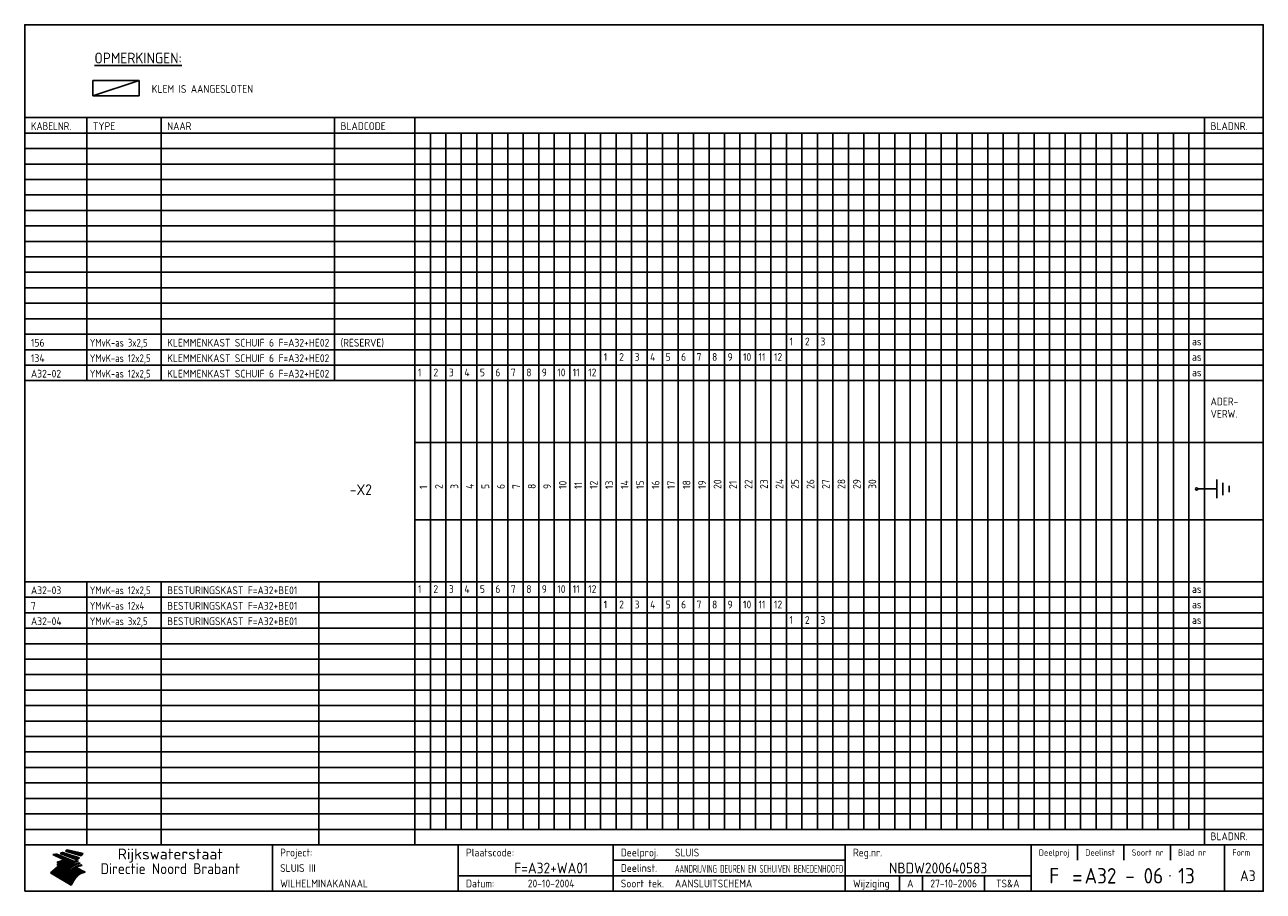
# Model space of a CAD drawing. Extents: x 10 to 410, y 10 to 290.
import ezdxf
from ezdxf.enums import TextEntityAlignment as Align

# ---------------------------------------------------------------- set-up
doc = ezdxf.new("R2010")
doc.units = 0
doc.header["$LTSCALE"] = 10
doc.header["$MEASUREMENT"] = 0
doc.layers.get('0').update_dxf_attribs({"linetype": 'CONTINUOUS'})
for name, color, linetype in [('0-25', 7, 'CONTINUOUS'), ('0-35', 2, 'CONTINUOUS'), ('0-50', 3, 'CONTINUOUS'), ('B-25', 7, 'CONTINUOUS'), ('B-35', 2, 'CONTINUOUS'), ('S-25', 7, 'CONTINUOUS'), ('S-35', 2, 'CONTINUOUS')]:
    doc.layers.add(name, color=color, linetype=linetype)
doc.styles.add('ISO', font='iso.shx')
doc.styles.get("Standard").update_dxf_attribs({"font": 'iso.shx'})

# ---------------------------------------------------------------- blocks, each defined once
blk = doc.blocks.new('rme15')
at = {"layer": '0-25'}
for p, q in [((410, 35), (10, 35)), ((410, 30), (10, 30)), ((350, 25), (350, 20)), ((365, 25), (365, 20)), ((380, 25), (380, 20)), ((200, 20), (275, 20)), ((150, 15), (335, 15)), ((292.5, 15), (292.5, 10)), ((300, 15), (300, 10)), ((320, 15), (320, 10))]:
    blk.add_line(p, q, dxfattribs=at)
at = {"layer": '0-25', "color": 7}
for p, q in [((19.1, 21.89), (25.12, 19)), ((19.1, 21.89), (25.12, 19)), ((19.17, 21.86), (20.7, 21.86)), ((19.29, 21.8), (20.83, 21.8)), ((19.4, 21.75), (20.96, 21.75)), ((19.52, 21.69), (21.09, 21.69)), ((19.64, 21.63), (21.22, 21.63)), ((19.74, 21.92), (20.56, 21.92)), ((19.75, 21.58), (21.36, 21.58)), ((19.87, 21.52), (21.49, 21.52)), ((19.99, 21.47), (21.62, 21.47)), ((20.11, 21.41), (21.75, 21.41)), ((20.22, 21.35), (21.88, 21.35)), ((20.25, 21.97), (20.43, 21.97)), ((20.34, 21.3), (22.02, 21.3)), ((20.38, 21.99), (26.02, 19.59)), ((20.38, 21.99), (26.02, 19.59)), ((20.46, 21.24), (22.15, 21.24)), ((20.57, 21.18), (22.28, 21.18)), ((20.69, 21.13), (22.41, 21.13)), ((20.81, 21.07), (22.55, 21.07)), ((20.92, 21.02), (22.68, 21.02)), ((21.04, 20.96), (22.81, 20.96)), ((21.16, 20.9), (22.94, 20.9)), ((21.27, 20.85), (23.07, 20.85)), ((21.39, 20.79), (23.21, 20.79)), ((21.47, 22.25), (26.83, 20.19)), ((21.47, 22.25), (26.83, 20.19)), ((21.49, 22.25), (23.07, 22.25)), ((21.51, 20.73), (23.34, 20.73)), ((21.6, 22.2), (23.25, 22.2)), ((21.63, 20.68), (23.47, 20.68)), ((21.65, 22.31), (22.89, 22.31)), ((21.74, 20.62), (23.6, 20.62)), ((21.75, 22.14), (23.42, 22.14)), ((21.8, 22.37), (22.71, 22.37)), ((21.86, 20.57), (23.73, 20.57)), ((21.9, 22.08), (23.6, 22.08)), ((21.94, 22.42), (22.53, 22.42)), ((21.98, 20.51), (23.87, 20.51)), ((22.04, 22.03), (23.78, 22.03)), ((22.06, 22.48), (22.36, 22.48)), ((22.09, 20.45), (24, 20.45)), ((22.18, 22.53), (27.65, 20.8)), ((22.18, 22.53), (27.65, 20.8)), ((22.19, 21.97), (23.96, 21.97)), ((22.21, 20.4), (24.13, 20.4)), ((22.33, 20.34), (24.26, 20.34)), ((22.34, 21.92), (24.13, 21.92)), ((22.37, 20), (23.08, 20)), ((22.44, 20.28), (24.4, 20.28)), ((22.48, 21.86), (24.31, 21.86)), ((22.49, 20.06), (23.04, 20.06)), ((22.56, 20.23), (24.53, 20.23)), ((22.61, 20.12), (22.93, 20.12)), ((22.63, 21.8), (24.49, 21.8)), ((22.68, 20.17), (24.66, 20.17)), ((22.71, 20.17), (22.82, 20.17)), ((23.11, 20.02), (22.77, 20.2)), ((23.11, 20.02), (22.77, 20.2)), ((22.78, 21.75), (24.67, 21.75)), ((22.79, 20.12), (24.79, 20.12)), ((22.91, 20.06), (24.92, 20.06)), ((22.92, 21.69), (24.85, 21.69)), ((23.03, 20), (25.06, 20)), ((23.07, 21.63), (25.02, 21.63)), ((23.14, 22.99), (28.22, 21.46)), ((23.14, 22.99), (28.22, 21.46)), ((23.15, 22.98), (25.33, 22.98)), ((23.22, 21.58), (25.2, 21.58)), ((23.23, 23.04), (25.09, 23.04)), ((23.32, 23.1), (24.84, 23.1)), ((23.34, 22.93), (25.57, 22.93)), ((23.36, 21.52), (25.38, 21.52)), ((23.4, 23.15), (24.6, 23.15)), ((23.49, 23.21), (24.36, 23.21)), ((23.51, 21.47), (25.56, 21.47)), ((23.52, 22.87), (25.81, 22.87)), ((23.57, 23.27), (24.12, 23.27)), ((23.64, 23.32), (23.87, 23.32)), ((23.66, 21.41), (25.74, 21.41)), ((23.7, 23.36), (28.82, 22.17)), ((23.7, 23.36), (28.82, 22.17)), ((23.71, 22.82), (26.06, 22.82)), ((23.8, 21.35), (25.91, 21.35)), ((23.9, 22.76), (26.3, 22.76)), ((23.95, 21.3), (26.09, 21.3)), ((24.09, 22.7), (26.54, 22.7)), ((24.09, 21.24), (26.27, 21.24)), ((24.24, 21.18), (26.45, 21.18)), ((24.27, 22.65), (26.78, 22.65)), ((24.39, 21.13), (26.62, 21.13)), ((24.46, 22.59), (27.03, 22.59)), ((24.53, 21.07), (26.8, 21.07)), ((24.65, 22.53), (27.27, 22.53)), ((24.68, 21.02), (26.98, 21.02)), ((24.83, 20.96), (27.16, 20.96)), ((24.84, 22.48), (27.51, 22.48)), ((24.97, 20.9), (27.34, 20.9)), ((25.02, 22.42), (27.75, 22.42)), ((25.12, 20.85), (27.51, 20.85)), ((25.21, 22.37), (28, 22.37)), ((25.27, 20.79), (27.63, 20.79)), ((25.4, 22.31), (28.24, 22.31)), ((25.41, 20.73), (27.57, 20.73)), ((25.56, 20.68), (27.51, 20.68)), ((25.58, 22.25), (28.48, 22.25)), ((25.71, 20.62), (27.44, 20.62)), ((25.77, 22.2), (28.72, 22.2)), ((25.85, 20.57), (27.37, 20.57)), ((25.96, 22.14), (28.79, 22.14)), ((26, 20.51), (27.29, 20.51)), ((26.15, 22.08), (28.75, 22.08)), ((26.15, 20.45), (27.22, 20.45)), ((26.29, 20.4), (27.14, 20.4)), ((26.33, 22.03), (28.71, 22.03)), ((26.44, 20.34), (27.06, 20.34)), ((26.52, 21.97), (28.66, 21.97)), ((26.59, 20.28), (26.97, 20.28)), ((26.71, 21.92), (28.62, 21.92)), ((26.73, 20.23), (26.89, 20.23)), ((26.9, 21.86), (28.57, 21.86)), ((27.08, 21.8), (28.52, 21.8)), ((27.27, 21.75), (28.48, 21.75)), ((27.46, 21.69), (28.43, 21.69)), ((27.65, 21.63), (28.38, 21.63)), ((27.83, 21.58), (28.33, 21.58)), ((28.02, 21.52), (28.28, 21.52)), ((28.21, 21.47), (28.22, 21.47)), ((20.58, 17.88), (18.3, 16)), ((20.58, 17.88), (18.3, 16)), ((24.94, 11.97), (18.3, 16)), ((24.94, 11.97), (18.3, 16)), ((18.31, 16.01), (20.96, 16.01)), ((18.38, 16.07), (21.46, 16.07)), ((18.45, 16.12), (21.88, 16.12)), ((18.52, 16.18), (22.15, 16.18)), ((18.59, 16.23), (22.38, 16.23)), ((18.65, 16.29), (22.58, 16.29)), ((18.72, 16.35), (22.75, 16.35)), ((18.79, 16.4), (22.91, 16.4)), ((18.86, 16.46), (20.6, 16.46)), ((18.93, 16.52), (20.6, 16.52)), ((18.99, 16.57), (20.6, 16.57)), ((19.06, 16.63), (20.6, 16.63)), ((19.13, 16.68), (20.6, 16.68)), ((19.2, 16.74), (20.6, 16.74)), ((19.27, 16.8), (20.6, 16.8)), ((19.33, 16.85), (21.07, 16.85)), ((19.4, 16.91), (21.55, 16.91)), ((19.47, 16.97), (21.88, 16.97)), ((19.54, 17.02), (22.13, 17.02)), ((19.61, 17.08), (22.34, 17.08)), ((19.67, 17.13), (20.6, 17.13)), ((19.74, 17.19), (20.6, 17.19)), ((19.81, 17.25), (20.6, 17.25)), ((19.88, 17.3), (20.6, 17.3)), ((19.95, 17.36), (20.6, 17.36)), ((20.01, 17.42), (20.6, 17.42)), ((20.08, 17.47), (20.93, 17.47)), ((20.15, 17.53), (21.26, 17.53)), ((20.22, 17.58), (21.51, 17.58)), ((20.29, 17.64), (21.72, 17.64)), ((20.35, 17.7), (21.9, 17.7)), ((20.42, 17.75), (22.07, 17.75)), ((20.49, 17.81), (22.22, 17.81)), ((20.56, 17.87), (22.36, 17.87)), ((20.6, 19.11), (20.58, 19.51)), ((20.6, 19.11), (20.58, 19.51)), ((20.58, 19.5), (22.09, 19.5)), ((20.58, 19.44), (21.95, 19.44)), ((20.59, 19.38), (21.79, 19.38)), ((20.59, 19.33), (21.62, 19.33)), ((20.59, 19.27), (21.42, 19.27)), ((20.6, 19.22), (21.2, 19.22)), ((20.6, 19.16), (20.93, 19.16)), ((20.6, 19.11), (20.69, 19.12)), ((20.6, 19.11), (20.69, 19.12)), ((20.6, 18.79), (20.77, 18.81)), ((20.6, 18.79), (20.77, 18.81)), ((20.6, 18.29), (20.6, 18.79)), ((20.6, 18.29), (20.6, 18.79)), ((20.6, 18.77), (22.46, 18.77)), ((20.6, 18.71), (22.33, 18.71)), ((20.6, 18.65), (22.19, 18.65)), ((20.6, 18.6), (22.04, 18.6)), ((20.6, 18.54), (21.87, 18.54)), ((20.6, 18.48), (21.68, 18.48)), ((20.6, 18.43), (21.46, 18.43)), ((20.6, 18.37), (21.21, 18.37)), ((20.6, 18.29), (20.88, 18.32)), ((20.6, 18.29), (20.88, 18.32)), ((20.6, 18.32), (20.87, 18.32)), ((20.6, 17.88), (20.86, 17.91)), ((20.6, 17.88), (20.86, 17.91)), ((20.6, 17.43), (20.97, 17.48)), ((20.6, 17.43), (20.97, 17.48)), ((20.6, 17.43), (20.6, 17.09)), ((20.6, 17.43), (20.6, 17.09)), ((20.6, 17.09), (21.26, 17.16)), ((20.6, 17.09), (21.26, 17.16)), ((20.6, 16.8), (21.37, 16.89)), ((20.6, 16.8), (21.37, 16.89)), ((20.6, 16.8), (20.6, 16.45)), ((20.6, 16.8), (20.6, 16.45)), ((20.6, 16.45), (21.56, 16.56)), ((20.6, 16.45), (21.56, 16.56)), ((20.6, 15.97), (21.67, 16.09)), ((20.6, 15.97), (21.67, 16.09)), ((20.7, 16.46), (23.06, 16.46)), ((20.9, 19.55), (22.23, 19.55)), ((20.9, 18.82), (22.59, 18.82)), ((20.98, 17.92), (22.5, 17.92)), ((21.02, 17.13), (22.53, 17.13)), ((21.19, 19.61), (22.35, 19.61)), ((21.2, 16.52), (23.2, 16.52)), ((21.32, 18.88), (22.71, 18.88)), ((21.32, 17.98), (22.62, 17.98)), ((21.42, 19.67), (22.47, 19.67)), ((21.47, 17.19), (22.7, 17.19)), ((21.59, 18.03), (22.74, 18.03)), ((21.61, 18.93), (22.82, 18.93)), ((21.62, 19.72), (22.59, 19.72)), ((21.72, 16.57), (23.32, 16.57)), ((21.77, 17.25), (22.85, 17.25)), ((21.8, 19.78), (22.69, 19.78)), ((21.8, 18.09), (22.85, 18.09)), ((21.84, 18.99), (22.92, 18.99)), ((21.96, 19.83), (22.79, 19.83)), ((21.99, 18.15), (22.95, 18.15)), ((22.01, 17.3), (22.99, 17.3)), ((22.03, 19.05), (23.03, 19.05)), ((22.1, 16.63), (23.44, 16.63)), ((22.11, 19.89), (22.89, 19.89)), ((22.16, 18.2), (23.05, 18.2)), ((22.21, 19.1), (23.12, 19.1)), ((22.21, 17.36), (23.12, 17.36)), ((22.24, 19.95), (22.99, 19.95)), ((22.31, 18.26), (23.15, 18.26)), ((22.36, 19.16), (23.22, 19.16)), ((22.38, 16.68), (23.56, 16.68)), ((22.39, 17.42), (23.24, 17.42)), ((22.45, 18.32), (23.24, 18.32)), ((22.51, 19.22), (23.3, 19.22)), ((22.56, 17.47), (23.36, 17.47)), ((22.59, 18.37), (23.33, 18.37)), ((22.6, 16.74), (23.66, 16.74)), ((22.64, 19.27), (23.39, 19.27)), ((22.71, 18.43), (23.42, 18.43)), ((22.71, 17.53), (23.47, 17.53)), ((22.77, 19.33), (23.47, 19.33)), ((22.79, 16.8), (23.77, 16.8)), ((22.83, 18.48), (23.5, 18.48)), ((22.84, 17.58), (23.57, 17.58)), ((22.89, 19.38), (23.55, 19.38)), ((22.94, 18.54), (23.58, 18.54)), ((22.96, 16.85), (23.86, 16.85)), ((22.97, 17.64), (23.67, 17.64)), ((23, 19.44), (23.63, 19.44)), ((23.04, 18.6), (23.66, 18.6)), ((23.1, 19.5), (23.72, 19.5)), ((23.1, 17.7), (23.77, 17.7)), ((23.12, 16.91), (23.96, 16.91)), ((23.14, 18.65), (23.74, 18.65)), ((23.15, 19.95), (25.19, 19.95)), ((23.21, 19.55), (23.8, 19.55)), ((23.21, 17.75), (23.86, 17.75)), ((23.21, 16.01), (28.9, 16.01)), ((23.24, 18.71), (23.82, 18.71)), ((23.26, 19.89), (25.32, 19.89)), ((23.26, 16.97), (24.05, 16.97)), ((23.3, 19.61), (23.88, 19.61)), ((23.32, 17.81), (23.95, 17.81)), ((23.33, 18.77), (23.91, 18.77)), ((23.37, 16.07), (29.08, 16.07)), ((23.38, 19.83), (25.45, 19.83)), ((23.39, 19.67), (23.81, 19.67)), ((23.39, 17.02), (24.14, 17.02)), ((23.42, 18.82), (23.99, 18.82)), ((23.42, 17.87), (24.03, 17.87)), ((23.45, 19.7), (23.58, 19.79)), ((23.45, 19.7), (23.58, 19.79)), ((23.48, 19.72), (23.7, 19.72)), ((23.5, 19.78), (25.58, 19.78)), ((23.51, 18.88), (24.07, 18.88)), ((23.51, 16.12), (29.27, 16.12)), ((23.52, 17.92), (24.11, 17.92)), ((23.52, 17.08), (24.22, 17.08)), ((23.54, 18.9), (24.3, 19.42)), ((23.54, 18.9), (24.3, 19.42)), ((23.56, 19.78), (23.59, 19.78)), ((23.56, 19.39), (23.9, 19.62)), ((23.56, 19.39), (23.9, 19.62)), ((23.58, 19.79), (23.9, 19.62)), ((23.58, 19.79), (23.9, 19.62)), ((23.59, 18.93), (24.15, 18.93)), ((23.61, 19.72), (25.72, 19.72)), ((23.62, 17.98), (24.2, 17.98)), ((23.63, 17.13), (24.3, 17.13)), ((23.65, 18.59), (24.62, 19.25)), ((23.65, 18.59), (24.62, 19.25)), ((29.41, 16.17), (23.65, 16.17)), ((23.67, 18.99), (24.23, 18.99)), ((23.71, 18.03), (24.28, 18.03)), ((23.73, 19.67), (25.85, 19.67)), ((23.75, 19.05), (24.32, 19.05)), ((23.75, 17.19), (24.38, 17.19)), ((23.77, 16.23), (29.47, 16.23)), ((23.79, 18.09), (24.36, 18.09)), ((23.83, 19.1), (24.4, 19.1)), ((23.85, 19.61), (25.98, 19.61)), ((23.85, 17.25), (24.46, 17.25)), ((23.88, 18.15), (24.44, 18.15)), ((23.89, 16.29), (29.36, 16.29)), ((23.92, 19.16), (24.48, 19.16)), ((23.94, 18.19), (25.23, 19.07)), ((23.94, 18.19), (25.23, 19.07)), ((23.95, 17.3), (24.55, 17.3)), ((23.96, 19.55), (25.96, 19.55)), ((23.96, 18.2), (24.53, 18.2)), ((24, 19.22), (24.56, 19.22)), ((24, 16.35), (29.24, 16.35)), ((24.04, 18.26), (24.61, 18.26)), ((24.05, 17.36), (24.63, 17.36)), ((24.06, 17.88), (25.34, 18.76)), ((24.06, 17.88), (25.34, 18.76)), ((24.08, 19.5), (25.88, 19.5)), ((24.08, 19.27), (24.58, 19.27)), ((24.11, 16.4), (29.13, 16.4)), ((24.13, 18.32), (24.69, 18.32)), ((24.14, 17.42), (24.71, 17.42)), ((24.16, 19.33), (24.47, 19.33)), ((24.2, 19.44), (25.79, 19.44)), ((24.21, 18.37), (24.77, 18.37)), ((24.21, 16.46), (29.02, 16.46)), ((24.23, 17.47), (24.79, 17.47)), ((24.24, 17.48), (25.52, 18.36)), ((24.24, 17.48), (25.52, 18.36)), ((24.25, 19.38), (24.36, 19.38)), ((24.29, 18.43), (24.85, 18.43)), ((24.3, 19.42), (24.62, 19.25)), ((24.3, 19.42), (24.62, 19.25)), ((24.31, 19.38), (25.71, 19.38)), ((24.31, 17.53), (24.87, 17.53)), ((24.31, 16.52), (28.91, 16.52)), ((24.35, 17.17), (25.64, 18.05)), ((24.35, 17.17), (25.64, 18.05)), ((24.37, 18.48), (24.94, 18.48)), ((24.39, 17.58), (24.96, 17.58)), ((24.4, 16.57), (28.79, 16.57)), ((24.43, 19.33), (25.62, 19.33)), ((24.45, 18.54), (25.02, 18.54)), ((24.47, 17.64), (25.04, 17.64)), ((24.49, 16.63), (28.68, 16.63)), ((24.54, 18.6), (25.1, 18.6)), ((24.55, 19.27), (25.54, 19.27)), ((24.56, 17.7), (25.12, 17.7)), ((24.57, 16.68), (28.57, 16.68)), ((24.62, 18.65), (25.18, 18.65)), ((24.63, 16.72), (25.91, 17.6)), ((24.63, 16.72), (25.91, 17.6)), ((24.64, 17.75), (25.2, 17.75)), ((24.66, 16.74), (28.45, 16.74)), ((24.67, 19.22), (25.45, 19.22)), ((24.7, 18.71), (25.27, 18.71)), ((24.72, 17.81), (25.29, 17.81)), ((24.74, 16.8), (28.34, 16.8)), ((24.78, 19.16), (25.37, 19.16)), ((24.78, 18.77), (25.34, 18.77)), ((24.8, 17.87), (25.37, 17.87)), ((24.82, 16.85), (28.23, 16.85)), ((24.87, 18.82), (25.4, 18.82)), ((24.89, 17.92), (25.45, 17.92)), ((24.9, 19.1), (25.28, 19.1)), ((24.9, 16.91), (28.11, 16.91)), ((24.95, 18.88), (25.45, 18.88)), ((24.97, 17.98), (25.53, 17.98)), ((24.99, 16.97), (28, 16.97)), ((25.02, 19.05), (25.2, 19.05)), ((25.03, 18.93), (25.51, 18.93)), ((25.05, 18.03), (25.61, 18.03)), ((25.07, 17.02), (27.89, 17.02)), ((25.11, 18.99), (25.57, 18.99)), ((26.02, 19.59), (25.12, 19)), ((26.02, 19.59), (25.12, 19)), ((25.13, 18.09), (25.68, 18.09)), ((25.15, 17.08), (27.77, 17.08)), ((25.19, 19.05), (25.63, 19.05)), ((25.21, 18.15), (25.75, 18.15)), ((25.23, 17.13), (27.66, 17.13)), ((25.26, 19.1), (25.7, 19.1)), ((25.3, 18.2), (25.82, 18.2)), ((25.31, 17.19), (27.55, 17.19)), ((25.33, 19.16), (25.77, 19.16)), ((25.38, 18.26), (25.89, 18.26)), ((25.39, 19.22), (25.85, 19.22)), ((25.4, 17.25), (27.43, 17.25)), ((25.46, 18.32), (25.97, 18.32)), ((25.47, 19.27), (25.93, 19.27)), ((25.48, 17.3), (27.32, 17.3)), ((25.54, 19.33), (26.03, 19.33)), ((25.54, 18.37), (26.06, 18.37)), ((25.56, 17.36), (27.21, 17.36)), ((25.62, 18.43), (26.14, 18.43)), ((25.63, 19.38), (26.13, 19.38)), ((25.64, 17.42), (27.1, 17.42)), ((25.7, 18.48), (26.24, 18.48)), ((25.72, 19.44), (26.24, 19.44)), ((25.73, 17.47), (26.98, 17.47)), ((25.79, 18.54), (26.34, 18.54)), ((25.81, 17.53), (26.87, 17.53)), ((25.82, 19.5), (26.36, 19.5)), ((25.89, 18.6), (26.46, 18.6)), ((25.89, 17.58), (26.76, 17.58)), ((25.93, 19.55), (26.53, 19.55)), ((25.96, 17.64), (26.64, 17.64)), ((25.99, 18.65), (26.58, 18.65)), ((26.04, 17.7), (26.59, 17.7)), ((26.06, 19.61), (26.85, 19.61)), ((26.1, 18.71), (26.72, 18.71)), ((26.12, 17.75), (26.67, 17.75)), ((26.2, 17.81), (26.76, 17.81)), ((26.21, 19.67), (27.23, 19.67)), ((26.23, 18.77), (26.89, 18.77)), ((26.29, 17.87), (26.86, 17.87)), ((26.37, 18.82), (27.09, 18.82)), ((26.39, 17.92), (26.97, 17.92)), ((26.44, 19.72), (27.18, 19.72)), ((26.49, 17.98), (27.09, 17.98)), ((26.53, 18.88), (27.34, 18.88)), ((26.56, 17.68), (29.54, 16.2)), ((26.56, 17.68), (29.54, 16.2)), ((26.6, 18.03), (27.22, 18.03)), ((26.72, 18.09), (27.38, 18.09)), ((26.73, 18.93), (27.66, 18.93)), ((26.85, 18.15), (27.56, 18.15)), ((26.99, 18.99), (27.9, 18.99)), ((27, 18.2), (27.8, 18.2)), ((27.13, 19.78), (27.25, 19.64)), ((27.13, 19.78), (27.25, 19.64)), ((27.18, 18.26), (28.13, 18.26)), ((27.26, 19.05), (27.84, 19.05)), ((27.39, 18.32), (28.47, 18.32)), ((27.7, 18.37), (28.49, 18.37)), ((27.78, 19.1), (27.93, 18.96)), ((27.78, 19.1), (27.93, 18.96)), ((28, 18.43), (28.44, 18.43)), ((28.29, 15.83), (29.54, 16.2)), ((28.29, 15.83), (29.54, 16.2)), ((28.39, 18.48), (28.54, 18.32)), ((28.39, 18.48), (28.54, 18.32)), ((29.54, 16.2), (29.45, 16.17)), ((29.54, 16.2), (29.45, 16.17)), ((29.46, 16.18), (29.47, 16.18)), ((18.38, 15.95), (20.6, 15.95)), ((18.47, 15.9), (20.6, 15.9)), ((18.57, 15.84), (20.6, 15.84)), ((18.66, 15.78), (20.6, 15.78)), ((18.75, 15.73), (20.6, 15.73)), ((18.85, 15.67), (20.6, 15.67)), ((18.94, 15.62), (20.6, 15.62)), ((19.03, 15.56), (27.83, 15.56)), ((19.12, 15.5), (27.75, 15.5)), ((19.22, 15.45), (27.66, 15.45)), ((19.31, 15.39), (27.58, 15.39)), ((19.4, 15.33), (27.5, 15.33)), ((19.49, 15.28), (27.43, 15.28)), ((19.59, 15.22), (27.36, 15.22)), ((19.68, 15.17), (27.29, 15.17)), ((19.77, 15.11), (27.22, 15.11)), ((19.86, 15.05), (27.15, 15.05)), ((19.96, 15), (27.09, 15)), ((20.05, 14.94), (27.02, 14.94)), ((20.14, 14.88), (26.96, 14.88)), ((20.24, 14.83), (26.9, 14.83)), ((20.33, 14.77), (26.84, 14.77)), ((20.42, 14.72), (26.79, 14.72)), ((20.51, 14.66), (26.73, 14.66)), ((20.6, 15.97), (20.6, 15.58)), ((20.6, 15.97), (20.6, 15.58)), ((20.6, 15.58), (21.95, 15.73)), ((20.6, 15.58), (21.95, 15.73)), ((20.61, 14.6), (26.68, 14.6)), ((20.7, 14.55), (26.62, 14.55)), ((20.79, 14.49), (26.57, 14.49)), ((20.88, 14.43), (26.52, 14.43)), ((20.94, 15.62), (27.92, 15.62)), ((20.98, 14.38), (26.47, 14.38)), ((21.07, 14.32), (26.42, 14.32)), ((21.16, 14.27), (26.38, 14.27)), ((21.25, 14.21), (26.33, 14.21)), ((21.35, 14.15), (26.29, 14.15)), ((21.44, 14.1), (26.24, 14.1)), ((21.45, 15.67), (28.01, 15.67)), ((21.53, 14.04), (26.2, 14.04)), ((21.63, 13.98), (26.16, 13.98)), ((21.72, 13.93), (26.12, 13.93)), ((21.81, 13.87), (26.08, 13.87)), ((21.9, 13.82), (26.04, 13.82)), ((21.96, 15.73), (28.11, 15.73)), ((22, 13.76), (26, 13.76)), ((22.09, 13.7), (25.96, 13.7)), ((22.18, 13.65), (25.93, 13.65)), ((22.27, 13.59), (25.89, 13.59)), ((22.34, 15.78), (28.21, 15.78)), ((22.37, 13.53), (25.86, 13.53)), ((22.46, 13.48), (25.82, 13.48)), ((22.55, 13.42), (25.79, 13.42)), ((22.62, 15.84), (28.33, 15.84)), ((22.65, 13.37), (25.76, 13.37)), ((22.74, 13.31), (25.73, 13.31)), ((22.83, 13.25), (25.69, 13.25)), ((22.84, 15.9), (28.52, 15.9)), ((22.92, 13.2), (25.66, 13.2)), ((23.02, 13.14), (25.63, 13.14)), ((23.04, 15.95), (28.71, 15.95)), ((23.11, 13.08), (25.59, 13.08)), ((23.2, 13.03), (25.56, 13.03)), ((23.29, 12.97), (25.53, 12.97)), ((23.39, 12.92), (25.5, 12.92)), ((23.48, 12.86), (25.46, 12.86)), ((23.57, 12.8), (25.43, 12.8)), ((23.66, 12.75), (25.4, 12.75)), ((23.76, 12.69), (25.36, 12.69)), ((23.85, 12.63), (25.33, 12.63)), ((23.94, 12.58), (25.3, 12.58)), ((24.04, 12.52), (25.26, 12.52)), ((24.13, 12.47), (25.23, 12.47)), ((24.22, 12.41), (25.2, 12.41)), ((24.31, 12.35), (25.17, 12.35)), ((24.41, 12.3), (25.13, 12.3)), ((24.5, 12.24), (25.1, 12.24)), ((24.59, 12.18), (25.07, 12.18)), ((24.68, 12.13), (25.03, 12.13)), ((24.78, 12.07), (25, 12.07)), ((24.87, 12.02), (24.97, 12.02)), ((24.94, 11.97), (25.81, 13.45)), ((24.94, 11.97), (25.81, 13.45))]:
    blk.add_line(p, q, dxfattribs=at)
for centre, radius, start, end in [((19.15, 29.7), 7.8, 269.6055, 279.0886), ((19.15, 29.7), 7.8, 269.6055, 279.0886), ((19.93, 25.38), 5.91, 276.3402, 298.7463), ((19.93, 25.38), 5.91, 276.3402, 298.7463), ((19.84, 25.09), 6.03, 278.129, 302.868), ((19.84, 25.09), 6.03, 278.129, 302.868), ((19.84, 27.26), 5.27, 288.0217, 296.3084), ((19.84, 27.26), 5.27, 288.0217, 296.3084), ((20.49, 27.56), 5.28, 300.0654, 307.393), ((20.49, 27.56), 5.28, 300.0654, 307.393), ((24.11, 24.7), 5.26, 301.1147, 312.2814), ((24.11, 24.7), 5.26, 301.1147, 312.2814), ((21.95, 27.32), 8.59, 316.9248, 323.1399), ((21.95, 27.32), 8.59, 316.9248, 323.1399), ((20.21, 23.78), 5.91, 273.6149, 304.3803), ((20.21, 23.78), 5.91, 273.6149, 304.3803), ((20.35, 24.56), 5.76, 274.164, 302.5474), ((20.35, 24.56), 5.76, 274.164, 302.5474), ((20.05, 24.28), 6.02, 277.9472, 305.7139), ((20.05, 24.28), 6.02, 277.9472, 305.7139), ((20.04, 23.49), 6.09, 278.8115, 306.4242), ((20.04, 23.49), 6.09, 278.8115, 306.4242), ((20.53, 23.07), 5.96, 277.0519, 304.973), ((20.53, 23.07), 5.96, 277.0519, 304.973), ((20.72, 22.76), 5.91, 276.3402, 304.3803), ((20.72, 22.76), 5.91, 276.3402, 304.3803), ((21.06, 22.34), 5.81, 274.9043, 303.1745), ((21.06, 22.34), 5.81, 274.9043, 303.1745), ((20.82, 22.06), 6.04, 278.1111, 305.8489), ((20.82, 22.06), 6.04, 278.1111, 305.8489), ((21.3, 21.6), 5.91, 276.3402, 304.3803), ((21.3, 21.6), 5.91, 276.3402, 304.3803), ((27.05, 17.17), 2.63, 107.4286, 133.7799), ((27.05, 17.17), 2.63, 107.4286, 133.7799), ((27.45, 16.91), 2.81, 110.4143, 138.7411), ((27.45, 16.91), 2.81, 110.4143, 138.7411), ((27.57, 15.64), 3.4, 98.1566, 126.9045), ((27.57, 15.64), 3.4, 98.1566, 126.9045), ((27.91, 15.54), 3.39, 100.5835, 132.088), ((27.91, 15.54), 3.39, 100.5835, 132.088), ((28.21, 14.74), 3.67, 95.7581, 128.7216), ((28.21, 14.74), 3.67, 95.7581, 128.7216), ((27.01, 16.84), 2.93, 87.7348, 104.8316), ((27.01, 16.84), 2.93, 87.7348, 104.8316), ((27.37, 15.71), 3.93, 91.7838, 103.2817), ((27.37, 15.71), 3.93, 91.7838, 103.2817), ((28.4, 15.05), 3.21, 96.3886, 125.0052), ((28.4, 15.05), 3.21, 96.3886, 125.0052), ((27.82, 16.31), 2.8, 90.634, 105.1984), ((27.82, 16.31), 2.8, 90.634, 105.1984), ((28.19, 15.04), 3.93, 93.8342, 103.2817), ((28.19, 15.04), 3.93, 93.8342, 103.2817), ((28.58, 15.69), 2.8, 93.8141, 105.1984), ((28.58, 15.69), 2.8, 93.8141, 105.1984), ((28.95, 14.41), 3.93, 96.0135, 103.2817), ((28.95, 14.41), 3.93, 96.0135, 103.2817), ((31.24, 10.26), 6.3, 117.9568, 149.6251), ((31.24, 10.26), 6.3, 117.9568, 149.6251)]:
    blk.add_arc(centre, radius, start, end, dxfattribs=at)
at = {"layer": '0-35'}
for p, q in [((90, 25), (90, 10)), ((150, 25), (150, 10)), ((200, 25), (200, 10)), ((275, 25), (275, 10)), ((335, 25), (335, 10)), ((397.5, 25), (397.5, 10))]:
    blk.add_line(p, q, dxfattribs=at)
at = {"layer": '0-50'}
for p, q in [((10, 25), (410, 25)), ((348.75, 15), (351.25, 15)), ((348.75, 13.5), (351.25, 13.5))]:
    blk.add_line(p, q, dxfattribs=at)
blk.add_lwpolyline([(10, 10), (410, 10), (410, 290), (10, 290)], close=True, dxfattribs=at)
at = {"layer": '0-50', "const_width": 0.25}
blk.add_lwpolyline([(379.75, 15, 1), (380, 15, 1)], format="xyb", close=True, dxfattribs=at)
at = {"layer": '0-25', "style": 'ISO'}
for s, height, p in [('Project:', 2.5, (92.5, 22.5)), ('Plaatscode:', 2.5, (152.5, 22.5)), ('Deelproj.', 2.5, (202.5, 22.5)), ('Reg.nr.', 2.5, (277.5, 22.5)), ('Deelproj', 2, (337.5, 22.5)), ('Deelinst', 2, (352.5, 22.5)), ('Soort nr', 2, (367.5, 22.5)), ('Blad nr', 2, (382.5, 22.5)), ('Form', 2, (400, 22.5)), ('Deelinst.', 2.5, (202.5, 17.5)), ('Datum:', 2.5, (152.5, 12.5)), ('Soort tek.', 2.5, (202.5, 12.5)), ('Wijziging', 2.5, (277.5, 12.5))]:
    blk.add_text(s, height=height, dxfattribs=at).set_placement(p, align=Align.MIDDLE_LEFT)
for tag, height, p in [('N', 2.5, (220, 22.5)), ('B', 2.5, (92.5, 17.5)), ('P', 1.8, (220, 17.5)), ('C', 2.5, (92.5, 12.5)), ('U', 2.5, (220, 12.5)), ('REV', 2.5, (295, 12.5))]:
    blk.add_attdef(tag, text='', height=height, dxfattribs=at).set_placement(p, align=Align.MIDDLE_LEFT)
for tag, p in [('W', (180, 12.5)), ('Z', (310, 12.5)), ('Y', (327.5, 12.5))]:
    blk.add_attdef(tag, text='', height=2.5, dxfattribs=at).set_placement(p, align=Align.MIDDLE)
at = {"layer": '0-35', "style": 'ISO', "width": 1.182609}
blk.add_text('Rijkswaterstaat', height=3.5, dxfattribs=at).set_placement((40, 20.28), (74, 20.28), align=Align.FIT)
at = {"layer": '0-35', "color": 2, "style": 'ISO', "width": 1.016949}
blk.add_text('Directie Noord Brabant', height=3.5, dxfattribs=at).set_placement((34.5, 15.53), (79.5, 15.53), align=Align.FIT)
at = {"layer": '0-35', "style": 'ISO'}
blk.add_attdef('X', text='', height=3.5, dxfattribs=at).set_placement((180, 17.5), align=Align.MIDDLE_CENTER)
blk.add_attdef('RNR', text='', height=3.5, dxfattribs=at).set_placement((305, 17.5), align=Align.MIDDLE)
blk.add_attdef('FORM', text='', height=3.5, dxfattribs=at).set_placement((402.5, 15), align=Align.MIDDLE_LEFT)
at = {"layer": '0-50', "style": 'ISO'}
for tag, p in [('M', (342.5, 15)), ('O', (365, 15))]:
    blk.add_attdef(tag, text='', height=5, dxfattribs=at).set_placement(p, align=Align.MIDDLE)
blk.add_attdef('Q', text='', height=5, dxfattribs=at).set_placement((382.5, 15), align=Align.MIDDLE_LEFT)

msp = doc.modelspace()

# ---------------------------------------------------------------- linework, layer by layer
at = {"layer": 'S-25'}
for p, q in [((32, 272), (32, 267)), ((47, 272), (32, 272)), ((32, 267), (47, 272)), ((47, 267), (47, 272)), ((32, 267), (47, 267)), ((10, 260), (410, 260)), ((10, 255), (410, 255)), ((141, 255), (141, 175)), ((146, 255), (146, 175)), ((151, 255), (151, 175)), ((156, 255), (156, 175)), ((161, 255), (161, 30)), ((166, 255), (166, 175)), ((171, 255), (171, 175)), ((176, 255), (176, 175)), ((181, 255), (181, 175)), ((186, 255), (186, 30)), ((191, 255), (191, 175)), ((196, 255), (196, 175)), ((201, 255), (201, 175)), ((206, 255), (206, 175)), ((211, 255), (211, 30)), ((216, 255), (216, 175)), ((221, 255), (221, 175)), ((226, 255), (226, 175)), ((231, 255), (231, 175)), ((236, 255), (236, 30)), ((241, 255), (241, 175)), ((246, 255), (246, 175)), ((251, 255), (251, 175)), ((256, 255), (256, 175)), ((261, 255), (261, 30)), ((266, 255), (266, 175)), ((271, 255), (271, 175)), ((276, 255), (276, 175)), ((281, 255), (281, 175)), ((286, 255), (286, 30)), ((291, 255), (291, 175)), ((296, 255), (296, 175)), ((301, 255), (301, 175)), ((306, 255), (306, 175)), ((311, 255), (311, 30)), ((316, 255), (316, 175)), ((321, 255), (321, 175)), ((326, 255), (326, 175)), ((331, 255), (331, 175)), ((336, 255), (336, 30)), ((341, 255), (341, 175)), ((346, 255), (346, 175)), ((351, 255), (351, 175)), ((356, 255), (356, 175)), ((361, 255), (361, 30)), ((366, 255), (366, 175)), ((371, 255), (371, 175)), ((376, 255), (376, 175)), ((381, 255), (381, 175)), ((386, 255), (386, 30)), ((10, 250), (410, 250)), ((10, 245), (410, 245)), ((10, 240), (410, 240)), ((10, 235), (410, 235)), ((10, 230), (410, 230)), ((10, 225), (410, 225)), ((10, 220), (410, 220)), ((10, 215), (410, 215)), ((10, 210), (410, 210)), ((10, 205), (410, 205)), ((10, 200), (410, 200)), ((10, 195), (410, 195)), ((10, 190), (410, 190)), ((10, 185), (410, 185)), ((10, 180), (410, 180)), ((10, 175), (410, 175)), ((141, 175), (141, 110)), ((146, 175), (146, 110)), ((151, 175), (151, 110)), ((156, 175), (156, 110)), ((166, 175), (166, 110)), ((171, 175), (171, 110)), ((176, 175), (176, 110)), ((181, 175), (181, 110)), ((191, 175), (191, 110)), ((196, 175), (196, 110)), ((201, 175), (201, 110)), ((206, 175), (206, 110)), ((216, 175), (216, 110)), ((221, 175), (221, 110)), ((226, 175), (226, 110)), ((231, 175), (231, 110)), ((241, 175), (241, 110)), ((246, 175), (246, 110)), ((251, 175), (251, 110)), ((256, 175), (256, 110)), ((266, 175), (266, 110)), ((271, 175), (271, 110)), ((276, 175), (276, 110)), ((281, 175), (281, 110)), ((291, 175), (291, 110)), ((296, 175), (296, 110)), ((301, 175), (301, 110)), ((306, 175), (306, 110)), ((316, 175), (316, 110)), ((321, 175), (321, 110)), ((326, 175), (326, 110)), ((331, 175), (331, 110)), ((341, 175), (341, 110)), ((346, 175), (346, 110)), ((351, 175), (351, 110)), ((356, 175), (356, 110)), ((366, 175), (366, 110)), ((371, 175), (371, 110)), ((376, 175), (376, 110)), ((381, 175), (381, 110)), ((389, 140), (395, 140)), ((395, 143), (395, 137)), ((397, 142), (397, 138)), ((399, 141), (399, 139)), ((10, 110), (410, 110)), ((141, 110), (141, 30)), ((146, 110), (146, 30)), ((151, 110), (151, 30)), ((156, 110), (156, 30)), ((166, 110), (166, 30)), ((171, 110), (171, 30)), ((176, 110), (176, 30)), ((181, 110), (181, 30)), ((191, 110), (191, 30)), ((196, 110), (196, 30)), ((201, 110), (201, 30)), ((206, 110), (206, 30)), ((216, 110), (216, 30)), ((221, 110), (221, 30)), ((226, 110), (226, 30)), ((231, 110), (231, 30)), ((241, 110), (241, 30)), ((246, 110), (246, 30)), ((251, 110), (251, 30)), ((256, 110), (256, 30)), ((266, 110), (266, 30)), ((271, 110), (271, 30)), ((276, 110), (276, 30)), ((281, 110), (281, 30)), ((291, 110), (291, 30)), ((296, 110), (296, 30)), ((301, 110), (301, 30)), ((306, 110), (306, 30)), ((316, 110), (316, 30)), ((321, 110), (321, 30)), ((326, 110), (326, 30)), ((331, 110), (331, 30)), ((341, 110), (341, 30)), ((346, 110), (346, 30)), ((351, 110), (351, 30)), ((356, 110), (356, 30)), ((366, 110), (366, 30)), ((371, 110), (371, 30)), ((376, 110), (376, 30)), ((381, 110), (381, 30)), ((10, 105), (410, 105)), ((10, 100), (410, 100)), ((10, 95), (410, 95)), ((10, 90), (410, 90)), ((10, 85), (410, 85)), ((10, 80), (410, 80)), ((10, 75), (410, 75)), ((10, 70), (410, 70)), ((10, 65), (410, 65)), ((10, 60), (410, 60)), ((10, 55), (410, 55)), ((10, 50), (410, 50)), ((10, 45), (410, 45)), ((10, 40), (410, 40)), ((10, 35), (410, 35)), ((10, 30), (410, 30))]:
    msp.add_line(p, q, dxfattribs=at)
for start, end in [(0, 180), (180, 0)]:
    msp.add_arc((388.5, 140), 0.375, start, end, dxfattribs=at)
at = {"layer": 'S-35'}
for p, q in [((30, 260), (30, 175)), ((54, 260), (54, 175)), ((110, 260), (110, 175)), ((136, 260), (136, 25)), ((391, 260), (391, 25)), ((136, 155), (410, 155)), ((136, 130), (410, 130)), ((30, 110), (30, 25)), ((54, 110), (54, 25)), ((105, 110), (105, 25))]:
    msp.add_line(p, q, dxfattribs=at)

# ---------------------------------------------------------------- block references
ref = msp.add_blockref('rme15', (0, 0))
ref.add_attrib('B', 'SLUIS III', dxfattribs={"layer": '0-25', "height": 2.5, "style": 'ISO'}).set_placement((92.5, 17.5), align=Align.MIDDLE_LEFT)
ref.add_attrib('C', 'WILHELMINAKANAAL', dxfattribs={"layer": '0-25', "height": 2.5, "style": 'ISO'}).set_placement((92.5, 12.5), align=Align.MIDDLE_LEFT)
ref.add_attrib('N', 'SLUIS', dxfattribs={"layer": '0-25', "height": 2.5, "style": 'ISO'}).set_placement((220, 22.5), align=Align.MIDDLE_LEFT)
ref.add_attrib('U', 'AANSLUITSCHEMA', dxfattribs={"layer": '0-25', "height": 2.5, "style": 'ISO'}).set_placement((220, 12.5), align=Align.MIDDLE_LEFT)
ref.add_attrib('M', 'F', dxfattribs={"layer": '0-50', "height": 5, "style": 'ISO'}).set_placement((342.5, 15), align=Align.MIDDLE)
ref.add_attrib('O', 'A32 - 06', dxfattribs={"layer": '0-50', "height": 5, "style": 'ISO'}).set_placement((365, 15), align=Align.MIDDLE)
ref.add_attrib('Q', '13', dxfattribs={"layer": '0-50', "height": 5, "style": 'ISO'}).set_placement((382.5, 15), align=Align.MIDDLE_LEFT)
ref.add_attrib('X', 'F=A32+WA01', dxfattribs={"layer": '0-35', "height": 3.5, "style": 'ISO'}).set_placement((180, 17.5), align=Align.MIDDLE_CENTER)
ref.add_attrib('RNR', 'NBDW200640583', dxfattribs={"layer": '0-35', "height": 3.5, "style": 'ISO'}).set_placement((305, 17.5), align=Align.MIDDLE)
ref.add_attrib('W', '20-10-2004', dxfattribs={"layer": '0-25', "height": 2.5, "style": 'ISO'}).set_placement((180, 12.5), align=Align.MIDDLE)
ref.add_attrib('FORM', 'A3', dxfattribs={"layer": '0-35', "height": 3.5, "style": 'ISO'}).set_placement((402.5, 15), align=Align.MIDDLE_LEFT)
ref.add_attrib('REV', 'A', dxfattribs={"layer": '0-25', "height": 2.5, "style": 'ISO'}).set_placement((295, 12.5), align=Align.MIDDLE_LEFT)
ref.add_attrib('Z', '27-10-2006', dxfattribs={"layer": '0-25', "height": 2.5, "style": 'ISO'}).set_placement((310, 12.5), align=Align.MIDDLE)
ref.add_attrib('Y', 'TS&A', dxfattribs={"layer": '0-25', "height": 2.5, "style": 'ISO'}).set_placement((327.5, 12.5), align=Align.MIDDLE)

# ---------------------------------------------------------------- texts
at = {"layer": 'B-25'}
for s, p in [('KLEM IS AANGESLOTEN', (51, 268)), ('TYPE', (32, 256)), ('NAAR', (56, 256)), ('BLADCODE', (112, 256)), ('BLADNR.', (393, 256)), ('156', (12, 186)), ('KLEMMENKAST SCHUIF 6 F=A32+HE02', (56, 186)), ('(RESERVE)', (112, 186)), ('1', (256.98, 186.4)), ('2', (261.98, 186.4)), ('3', (266.98, 186.4)), ('as', (386.98, 186.4)), ('134', (12, 181)), ('KLEMMENKAST SCHUIF 6 F=A32+HE02', (56, 181)), ('1', (196.98, 181.4)), ('2', (201.98, 181.4)), ('3', (206.98, 181.4)), ('4', (211.98, 181.4)), ('5', (216.98, 181.4)), ('6', (221.98, 181.4)), ('7', (226.98, 181.4)), ('8', (231.98, 181.4)), ('9', (236.98, 181.4)), ('10', (241.98, 181.4)), ('11', (246.98, 181.4)), ('12', (251.98, 181.4)), ('as', (386.98, 181.4)), ('A32-02', (12, 176)), ('KLEMMENKAST SCHUIF 6 F=A32+HE02', (56, 176)), ('1', (136.98, 176.4)), ('2', (141.98, 176.4)), ('3', (146.98, 176.4)), ('4', (151.98, 176.4)), ('5', (156.98, 176.4)), ('6', (161.98, 176.4)), ('7', (166.98, 176.4)), ('8', (171.98, 176.4)), ('9', (176.98, 176.4)), ('10', (181.98, 176.4)), ('11', (186.98, 176.4)), ('12', (191.98, 176.4)), ('as', (386.98, 176.4)), ('ADER-', (393, 167)), ('VERW.', (393, 163)), ('A32-03', (12, 106)), ('BESTURINGSKAST F=A32+BE01', (56, 106)), ('1', (136.98, 106.4)), ('2', (141.98, 106.4)), ('3', (146.98, 106.4)), ('4', (151.98, 106.4)), ('5', (156.98, 106.4)), ('6', (161.98, 106.4)), ('7', (166.98, 106.4)), ('8', (171.98, 106.4)), ('9', (176.98, 106.4)), ('10', (181.98, 106.4)), ('11', (186.98, 106.4)), ('12', (191.98, 106.4)), ('as', (386.98, 106.4)), ('7', (12, 101)), ('BESTURINGSKAST F=A32+BE01', (56, 101)), ('1', (196.98, 101.4)), ('2', (201.98, 101.4)), ('3', (206.98, 101.4)), ('4', (211.98, 101.4)), ('5', (216.98, 101.4)), ('6', (221.98, 101.4)), ('7', (226.98, 101.4)), ('8', (231.98, 101.4)), ('9', (236.98, 101.4)), ('10', (241.98, 101.4)), ('11', (246.98, 101.4)), ('12', (251.98, 101.4)), ('as', (386.98, 101.4)), ('A32-04', (12, 96)), ('BESTURINGSKAST F=A32+BE01', (56, 96)), ('1', (256.98, 96.4)), ('2', (261.98, 96.4)), ('3', (266.98, 96.4)), ('as', (386.98, 96.4)), ('BLADNR.', (393, 26.5))]:
    msp.add_text(s, height=2.5, dxfattribs=at).set_placement(p)
at = {"layer": 'B-25', "width": 1.070588}
msp.add_text('KABELNR.', height=2.5, dxfattribs=at).set_placement((12, 256), (25, 256), align=Align.FIT)
at = {"layer": 'B-25', "width": 0.9}
for s, p in [('YMvK-as 3x2,5', (31, 186)), ('YMvK-as 12x2,5', (31, 181)), ('YMvK-as 12x2,5', (31, 176)), ('YMvK-as 12x2,5', (31, 106)), ('YMvK-as 12x4', (31, 101)), ('YMvK-as 3x2,5', (31, 96))]:
    msp.add_text(s, height=2.5, dxfattribs=at).set_placement(p)
at = {"layer": 'B-25'}
for s, p in [('1', (140, 140)), ('2', (145, 140)), ('3', (150, 140)), ('4', (155, 140)), ('5', (160, 140)), ('6', (165, 140)), ('7', (170, 140)), ('8', (175, 140)), ('9', (180, 140)), ('10', (185, 140)), ('11', (190, 140)), ('12', (195, 140)), ('13', (200, 140)), ('14', (205, 140)), ('15', (210, 140)), ('16', (215, 140)), ('17', (220, 140)), ('18', (225, 140)), ('19', (230, 140)), ('20', (235, 140)), ('21', (240, 140)), ('22', (245, 140)), ('23', (250, 140)), ('24', (255, 140)), ('25', (260, 140)), ('26', (265, 140)), ('27', (270, 140)), ('28', (275, 140)), ('29', (280, 140)), ('30', (285, 140))]:
    msp.add_text(s, height=2.5, rotation=90, dxfattribs=at).set_placement(p)
at = {"layer": 'B-25', "style": 'ISO', "width": 0.767412}
msp.add_text('AANDRIJVING DEUREN EN SCHUIVEN BENEDENHOOFD', height=2.5, dxfattribs=at).set_placement((220, 16), (274.4, 16), align=Align.FIT)
at = {"layer": 'B-35'}
for s, p in [('%%UOPMERKINGEN:', (32.5, 277.5)), ('-X2', (115, 138))]:
    msp.add_text(s, height=3.5, dxfattribs=at).set_placement(p)

doc.saveas('drawing.dxf')
